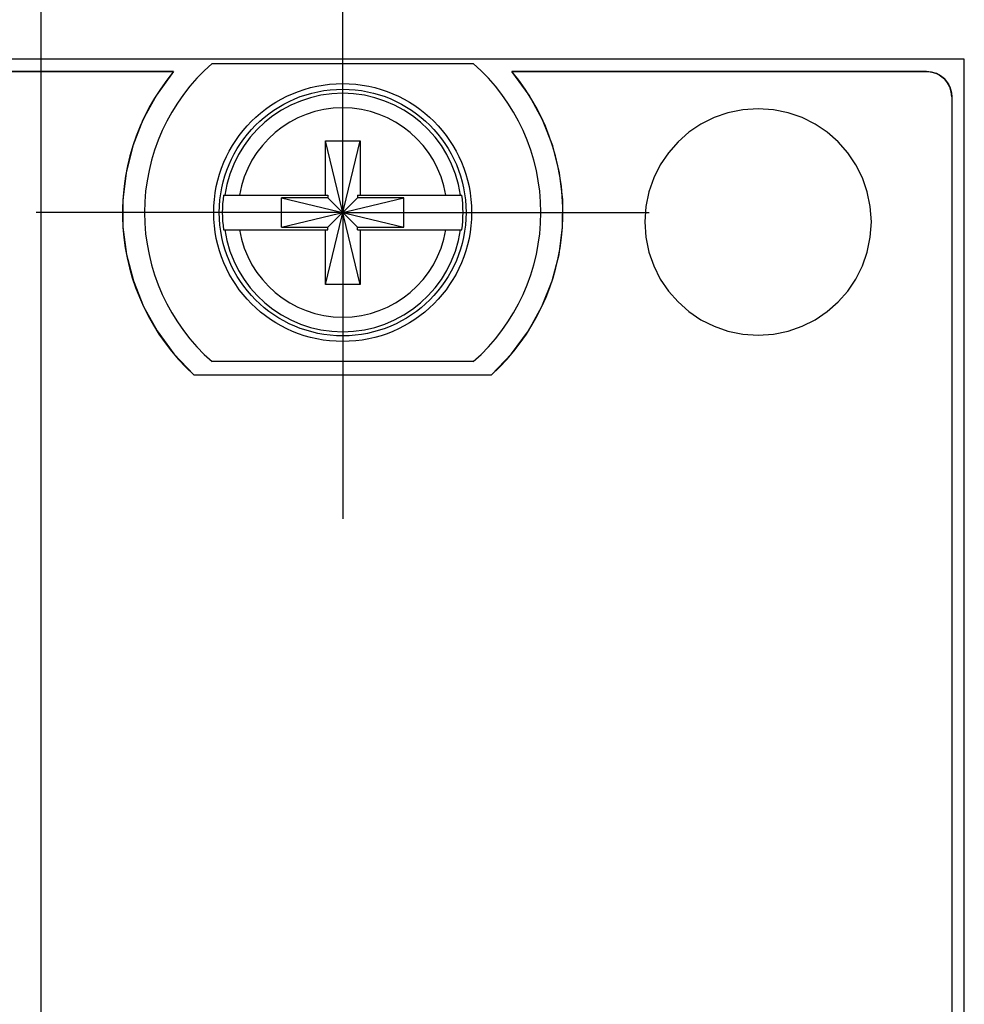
# Model space of a CAD drawing. Header units: inches. Extents: x 0.2 to 16.8, y 0.1 to 10.8.
# Tile 24 of 36: x 4.944 to 5.694, y 7.127 to 7.91. Entities that reach past the tile are written whole.
import ezdxf

# ---------------------------------------------------------------- set-up
doc = ezdxf.new("R2010")
doc.units = ezdxf.units.IN
doc.header["$LTSCALE"] = 0.935
doc.header["$MEASUREMENT"] = 0
doc.linetypes.add('CENTER', pattern=[0.6, 0.375, -0.075, 0.075, -0.075])
doc.layers.get('0').update_dxf_attribs({"linetype": 'CONTINUOUS'})
doc.layers.add('DEFAULT_1', color=7, linetype='CENTER')
doc.layers.add('DIMENSIONS', color=7, linetype='CONTINUOUS')
doc.styles.get("Standard").update_dxf_attribs({"font": 'txt', "width": 0.8})
doc.dimstyles.new('DIMSTYLE_1', dxfattribs={"dimtxt": 0.125, "dimasz": 0.18, "dimexe": 0.18, "dimexo": 0.0625, "dimgap": 0.09, "dimtad": 0, "dimtih": 1, "dimtoh": 1, "dimdec": 3, "dimzin": 4, "dimdsep": 46, "dimtxsty": 'STANDARD', "dimblk": '_FILLED', "dimblk1": '_FILLED', "dimblk2": '_FILLED', "dimcen": 0.09, "dimadec": 0, "dimazin": 0, "dimtp": 0.001, "dimtm": 0.001, "dimtfac": 1, "dimtdec": 3, "dimtofl": 0, "dimtmove": 0, "dimatfit": 3, "dimldrblk": '_FILLED', "dimfxl": 1, "dimtolj": 1, "dimtzin": 4, "dimarcsym": 0})

# ---------------------------------------------------------------- blocks, each defined once
blk = doc.blocks.new('*D15')
at = {"layer": 'DIMENSIONS', "color": 2, "linetype": 'CONTINUOUS'}
blk.add_line((4.96062, 5.99664), (4.96062, 8.56589), dxfattribs=at)
at = {"layer": 'DIMENSIONS', "color": 2, "linetype": 'CONTINUOUS', "width": 0.8}
for s, p in [(']', (5.02312, 10.15339)), ('34.55', (5.02312, 9.65339)), ('[', (5.02312, 9.55339)), ('1.360', (5.02312, 8.92839)), ('2X ', (5.02312, 8.62839))]:
    blk.add_text(s, height=0.125, rotation=90, dxfattribs=at).set_placement(p)
blk = doc.blocks.new('_FILLED')
at = {"color": 0, "linetype": 'BYBLOCK'}
blk.add_solid([(0, 0), (-1, 0.1736), (-1, -0.1736)], dxfattribs=at)

msp = doc.modelspace()

# ---------------------------------------------------------------- linework, layer by layer
at = {"color": 7, "linetype": 'CONTINUOUS'}
for p, q in [((5.69433, 7.87839), (3.30633, 7.87839)), ((5.09658, 7.87489), (5.30408, 7.87489)), ((5.69433, 2.81339), (5.69433, 7.87839)), ((5.06587, 7.86839), (3.7348, 7.86839)), ((3.73485, 7.86843), (5.06591, 7.86843)), ((5.06591, 7.86843), (5.05233, 7.84979)), ((5.66433, 7.86839), (5.3348, 7.86839)), ((5.34843, 7.84979), (5.33485, 7.86843)), ((5.33485, 7.86843), (5.66438, 7.86843)), ((5.66438, 7.86843), (5.6671, 7.86824)), ((5.6671, 7.86824), (5.6697, 7.86771)), ((5.6697, 7.86771), (5.67216, 7.86685)), ((5.67216, 7.86685), (5.67447, 7.86569)), ((5.67447, 7.86569), (5.6766, 7.86426)), ((5.6766, 7.86426), (5.67852, 7.86257)), ((5.67852, 7.86257), (5.68021, 7.86065)), ((5.68021, 7.86065), (5.68164, 7.85852)), ((5.68164, 7.85852), (5.6828, 7.85621)), ((5.05233, 7.84979), (5.04153, 7.83)), ((5.35924, 7.83), (5.34843, 7.84979)), ((5.6828, 7.85621), (5.68366, 7.85374)), ((5.68366, 7.85374), (5.68419, 7.85114)), ((5.68419, 7.85114), (5.68437, 7.84843)), ((5.68433, 7.84839), (5.68433, 2.84339)), ((5.68437, 7.84843), (5.68437, 2.84343)), ((5.50652, 7.83571), (5.49542, 7.83185)), ((5.51823, 7.8381), (5.50652, 7.83571)), ((5.53043, 7.83892), (5.51823, 7.8381)), ((5.54265, 7.8381), (5.53043, 7.83892)), ((5.55436, 7.83571), (5.54265, 7.8381)), ((5.56548, 7.83185), (5.55436, 7.83571)), ((5.04153, 7.83), (5.03348, 7.80933)), ((5.36729, 7.80933), (5.35924, 7.83)), ((5.48503, 7.82664), (5.47546, 7.82017)), ((5.49542, 7.83185), (5.48503, 7.82664)), ((5.57587, 7.82664), (5.56548, 7.83185)), ((5.58545, 7.82017), (5.57587, 7.82664)), ((5.47546, 7.82017), (5.46681, 7.81256)), ((5.59409, 7.81256), (5.58545, 7.82017)), ((5.18655, 7.69931), (5.21411, 7.81348)), ((5.18655, 7.77017), (5.18655, 7.81348)), ((5.21411, 7.69931), (5.18655, 7.81348)), ((5.18655, 7.81348), (5.21411, 7.81348)), ((5.21411, 7.81348), (5.21411, 7.77017)), ((5.46681, 7.81256), (5.45921, 7.80392)), ((5.6017, 7.80392), (5.59409, 7.81256)), ((5.03348, 7.80933), (5.02817, 7.78804)), ((5.3726, 7.78804), (5.36729, 7.80933)), ((5.45921, 7.80392), (5.45274, 7.79435)), ((5.60817, 7.79435), (5.6017, 7.80392)), ((5.45274, 7.79435), (5.44753, 7.78396)), ((5.61339, 7.78396), (5.60817, 7.79435)), ((5.02817, 7.78804), (5.02558, 7.7664)), ((5.37519, 7.7664), (5.3726, 7.78804)), ((5.44753, 7.78396), (5.44367, 7.77285)), ((5.61725, 7.77285), (5.61339, 7.78396)), ((5.44367, 7.77285), (5.44127, 7.76114)), ((5.61964, 7.76114), (5.61725, 7.77285)), ((5.02558, 7.7664), (5.02569, 7.74467)), ((5.10568, 7.77017), (5.18862, 7.77017)), ((5.15181, 7.74468), (5.15181, 7.76811)), ((5.15181, 7.74468), (5.24886, 7.76811)), ((5.18862, 7.76811), (5.15181, 7.76811)), ((5.15181, 7.76811), (5.24886, 7.74468)), ((5.18862, 7.77017), (5.18862, 7.76811)), ((5.18862, 7.74468), (5.21204, 7.76811)), ((5.21204, 7.74468), (5.18862, 7.76811)), ((5.21204, 7.77017), (5.21204, 7.76811)), ((5.21204, 7.77017), (5.29498, 7.77017)), ((5.24886, 7.76811), (5.21204, 7.76811)), ((5.24886, 7.74468), (5.24886, 7.76811)), ((5.37508, 7.74467), (5.37519, 7.7664)), ((5.44127, 7.76114), (5.44045, 7.74893)), ((5.62046, 7.74893), (5.61964, 7.76114)), ((5.44045, 7.74893), (5.44127, 7.73672)), ((5.61964, 7.73672), (5.62046, 7.74893)), ((5.02569, 7.74467), (5.02849, 7.72313)), ((5.10568, 7.74261), (5.18862, 7.74261)), ((5.15181, 7.74468), (5.18862, 7.74468)), ((5.18655, 7.69931), (5.18655, 7.74261)), ((5.18862, 7.74261), (5.18862, 7.74468)), ((5.21204, 7.74261), (5.21204, 7.74468)), ((5.21204, 7.74468), (5.24886, 7.74468)), ((5.21204, 7.74261), (5.29498, 7.74261)), ((5.21411, 7.74261), (5.21411, 7.69931)), ((5.37228, 7.72313), (5.37508, 7.74467)), ((5.44127, 7.73672), (5.44367, 7.725)), ((5.61725, 7.725), (5.61964, 7.73672)), ((5.44367, 7.725), (5.44753, 7.7139)), ((5.61339, 7.7139), (5.61725, 7.725)), ((5.02849, 7.72313), (5.03396, 7.70203)), ((5.36682, 7.70203), (5.37228, 7.72313)), ((5.44753, 7.7139), (5.45274, 7.7035)), ((5.60817, 7.7035), (5.61339, 7.7139)), ((5.03396, 7.70203), (5.04208, 7.68165)), ((5.35871, 7.68165), (5.36682, 7.70203)), ((5.45274, 7.7035), (5.45921, 7.69393)), ((5.6017, 7.69393), (5.60817, 7.7035)), ((5.21411, 7.69931), (5.18655, 7.69931)), ((5.45921, 7.69393), (5.46681, 7.68529)), ((5.59409, 7.68529), (5.6017, 7.69393)), ((5.46681, 7.68529), (5.47546, 7.67768)), ((5.58545, 7.67768), (5.59409, 7.68529)), ((5.04208, 7.68165), (5.05282, 7.66224)), ((5.34797, 7.66224), (5.35871, 7.68165)), ((5.47546, 7.67768), (5.48503, 7.67121)), ((5.57587, 7.67121), (5.58545, 7.67768)), ((5.48503, 7.67121), (5.49542, 7.666)), ((5.56548, 7.666), (5.57587, 7.67121)), ((5.05282, 7.66224), (5.06618, 7.64408)), ((5.33461, 7.64408), (5.34797, 7.66224)), ((5.49542, 7.666), (5.50652, 7.66214)), ((5.50652, 7.66214), (5.51823, 7.65975)), ((5.54265, 7.65975), (5.55436, 7.66214)), ((5.55436, 7.66214), (5.56548, 7.666)), ((5.51823, 7.65975), (5.53043, 7.65893)), ((5.53043, 7.65893), (5.54265, 7.65975)), ((5.06618, 7.64408), (5.08214, 7.62742)), ((5.30408, 7.63789), (5.09658, 7.63789)), ((5.31865, 7.62742), (5.33461, 7.64408)), ((5.08208, 7.62739), (5.31859, 7.62739)), ((5.08214, 7.62742), (5.31865, 7.62742))]:
    msp.add_line(p, q, dxfattribs=at)
for radius in [0.1025, 0.09803]:
    msp.add_circle((5.20033, 7.75639), radius, dxfattribs=at)
for centre, radius, start, end in [((5.20033, 7.75639), 0.1575, 131.20295, 228.79705), ((5.20033, 7.75639), 0.1575, 311.20295, 48.79705), ((5.20033, 7.75639), 0.175, 140.20818, 227.4886), ((5.20033, 7.75639), 0.175, 312.5114, 39.79182), ((5.66433, 7.84839), 0.02, 0, 90), ((5.20033, 7.75639), 0.09473, 8.36374, 171.63626), ((5.20033, 7.75639), 0.0832, 9.53359, 170.46641), ((5.20033, 7.75639), 0.09565, 171.71661, 188.28339), ((5.20033, 7.75639), 0.09565, 351.71661, 8.28339), ((5.20033, 7.75639), 0.09473, 188.36374, 351.63626), ((5.20033, 7.75639), 0.0832, 189.53359, 350.46641)]:
    msp.add_arc(centre, radius, start, end, dxfattribs=at)
at = {"layer": 'DEFAULT_1', "color": 7, "linetype": 'CENTER'}
for q in [(5.20033, 7.99989), (4.95683, 7.75639), (5.20033, 7.51289), (5.44383, 7.75639)]:
    msp.add_line((5.20033, 7.75639), q, dxfattribs=at)

# ---------------------------------------------------------------- dimensions: what is measured, and where the dimension line sits
at = {"layer": 'DIMENSIONS', "color": 2, "linetype": 'CONTINUOUS'}
dim = msp.add_ordinate_dim(feature_location=(4.96062, 5.99664), offset=(0, 2.56925), dtype=1, origin=(3.60033, 7.99989), text='2X <>', dimstyle='DIMSTYLE_1', dxfattribs=at)
dim.commit()
dim.dimension.update_dxf_attribs({"geometry": '*D15', "text_midpoint": (4.96062, 9.44089)})

doc.saveas('drawing.dxf')
